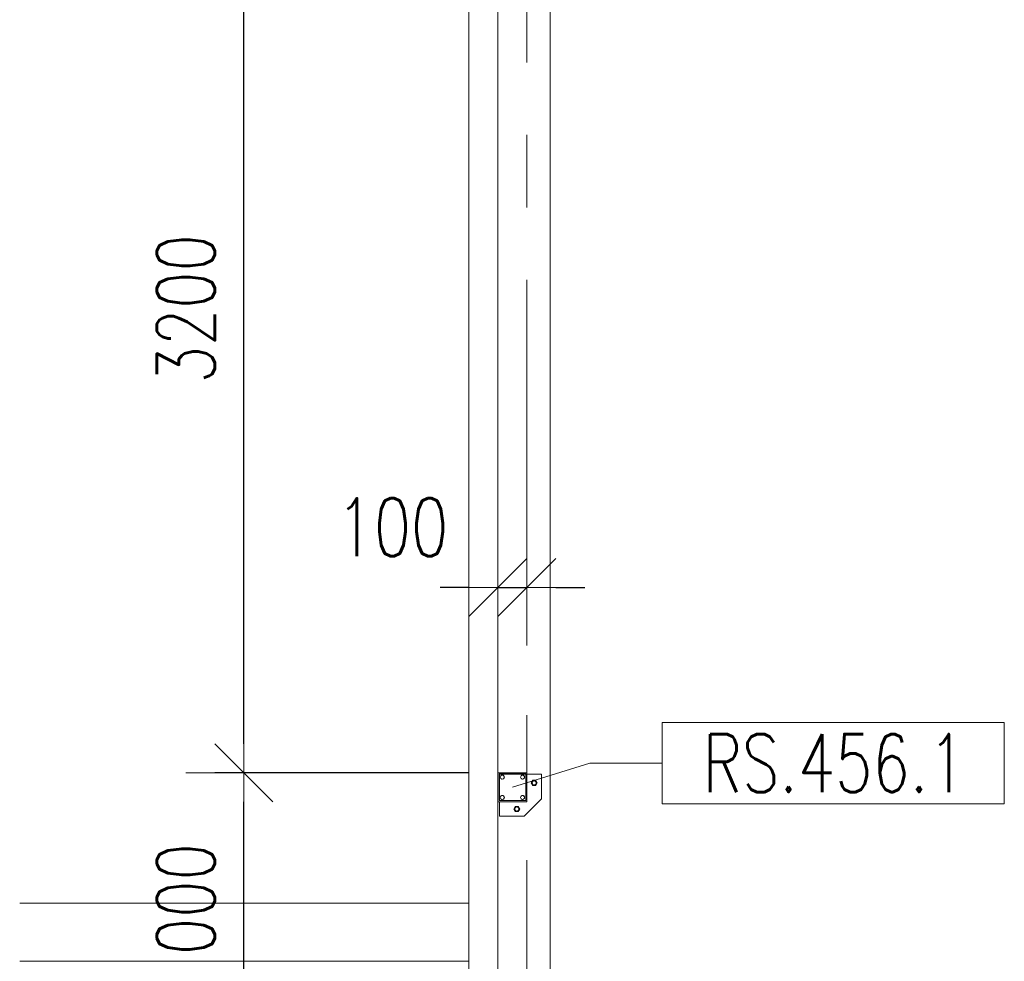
# Model space of a CAD drawing. Header units: millimetres. Extents: x 6807 to 7919, y 15387 to 15883.
# Tile 20 of 120: x 6969 to 7003, y 15603 to 15635. Entities that reach past the tile are written whole.
import ezdxf

# ---------------------------------------------------------------- set-up
doc = ezdxf.new("R2010")
doc.units = ezdxf.units.MM
doc.header["$LTSCALE"] = 10
doc.linetypes.add('MITTE', pattern=[2, 1.25, -0.25, 0.25, -0.25])
doc.layers.get('Defpoints').update_dxf_attribs({"color": 1})
for name, color, linetype, lineweight in [('PS_DIM', 4, 'Continuous', 13), ('PS_Object', 30, 'Continuous', 13), ('PS_Pos', 1, 'Continuous', 15), ('PS_SOLID', 7, 'Continuous', 30)]:
    doc.layers.add(name, color=color, linetype=linetype, lineweight=lineweight)
doc.styles.add('simplex', font='simplex.shx', dxfattribs={"width": 0.75})
doc.dimstyles.new('1_100_PRZ', dxfattribs={"dimtxt": 2, "dimasz": 1, "dimexe": 2, "dimexo": 5, "dimgap": 1, "dimtad": 1, "dimdec": 0, "dimlfac": 100, "dimtxsty": 'simplex', "dimblk": 'dimznak', "dimcen": 2, "dimse1": 1, "dimse2": 1, "dimclrd": 256, "dimclrt": 7, "dimadec": 1, "dimazin": 0, "dimtfac": 1, "dimtdec": 0, "dimtix": 1, "dimtmove": 2, "dimatfit": 3, "dimldrblk": 'dim-grot', "dimfxl": 1, "dimarcsym": 0})
doc.dimstyles.new('1_100_SC', dxfattribs={"dimtxt": 2, "dimasz": 1, "dimexe": 1, "dimexo": 1, "dimgap": 1, "dimtad": 1, "dimdec": 0, "dimlfac": 100, "dimtxsty": 'simplex', "dimblk": 'dimznak', "dimcen": 2, "dimclrd": 256, "dimclre": 256, "dimclrt": 7, "dimadec": 1, "dimazin": 0, "dimtfac": 1, "dimtdec": 0, "dimtix": 1, "dimtmove": 2, "dimatfit": 3, "dimldrblk": 'dim-grot', "dimfxl": 1, "dimarcsym": 0})

# ---------------------------------------------------------------- blocks, each defined once
blk = doc.blocks.new('dim-grot')
blk.add_hatch(color=256).paths.add_polyline_path([(0, 0), (-2, 0.5), (-2, -0.5)])
blk.add_lwpolyline([(0, 0), (-2, 0.5), (-2, -0.5), (0, 0)])
blk = doc.blocks.new('dimznak')
at = {"color": 0}
for points in [[(0, 2), (0, -2)], [(-2, 0), (2, 0)]]:
    blk.add_lwpolyline(points, dxfattribs=at)
at = {"color": 2}
blk.add_lwpolyline([(1, 1), (-1, -1)], dxfattribs=at)
blk = doc.blocks.new('*D481')
at = {"layer": 'Defpoints', "color": 0, "transparency": 16777216}
for p in [(6986.422, 15615.832), (6985.422, 15600.672, -0.807), (6986.422, 15600.672, -0.807)]:
    blk.add_point(p, dxfattribs=at)
at = {"layer": 'PS_DIM', "lineweight": -2, "transparency": 16777216}
for p, q in [((6984.422, 15615.832), (6983.422, 15615.832)), ((6985.422, 15615.832), (6986.422, 15615.832)), ((6987.422, 15615.832), (6988.422, 15615.832))]:
    blk.add_line(p, q, dxfattribs=at)
blk.add_blockref('dimznak', (6985.422, 15615.832), dxfattribs=at)
at = {"layer": 'PS_DIM', "lineweight": -2, "transparency": 16777216, "rotation": 180}
blk.add_blockref('dimznak', (6986.422, 15615.832), dxfattribs=at)
at = {"layer": 'PS_DIM', "color": 7, "transparency": 16777216, "insert": (6981.779, 15617.91), "char_height": 2, "attachment_point": 5, "style": 'simplex'}
blk.add_mtext('100', dxfattribs=at)
blk = doc.blocks.new('*X224')
at = {"color": 1}
for p, q in [((7002.89, 15617.203, -0.807), (6991.09, 15617.203, -0.807)), ((6991.09, 15617.203, -0.807), (6991.09, 15614.403, -0.807)), ((7002.89, 15614.403, -0.807), (7002.89, 15617.203, -0.807)), ((6985.922, 15614.97, -0.807), (6988.59, 15615.803, -0.807)), ((6988.59, 15615.803, -0.807), (6991.09, 15615.803, -0.807)), ((6991.09, 15614.403, -0.807), (7002.89, 15614.403, -0.807))]:
    blk.add_line(p, q, dxfattribs=at)
at = {"color": 30, "style": 'simplex', "width": 0.75}
blk.add_text('RS.456.1', height=2, dxfattribs=at).set_placement((6992.49, 15614.803, -0.807))

msp = doc.modelspace()

# ---------------------------------------------------------------- linework, layer by layer
at = {"layer": 'PS_Object', "color": 5, "linetype": 'MITTE'}
msp.add_line((6986.422, 15493.934, -0.807), (6986.422, 15778.153, -0.807), dxfattribs=at)
at = {"layer": 'PS_SOLID', "color": 253, "linetype": 'Continuous', "lineweight": 5}
for p, q in [((6984.422, 15604.942, -0.807), (6984.422, 15645.942, -0.807)), ((6987.222, 15588.442, -0.807), (6987.222, 15645.442, -0.807)), ((6985.422, 15641.442, -0.807), (6985.422, 15609.442, -0.807)), ((6985.422, 15608.442, -0.807), (6985.422, 15599.942, -0.807)), ((6984.422, 15604.942, -0.807), (6968.922, 15604.942, -0.807)), ((6984.422, 15602.942, -0.807), (6984.422, 15604.942, -0.807)), ((6968.922, 15602.942, -0.807), (6984.422, 15602.942, -0.807)), ((6984.422, 15585.442, -0.807), (6984.422, 15602.942, -0.807))]:
    msp.add_line(p, q, dxfattribs=at)
at = {"layer": 'PS_SOLID', "color": 181, "linetype": 'Continuous', "lineweight": 13}
for p, q in [((6986.382, 15609.442, -0.807), (6985.422, 15609.442, -0.807)), ((6985.422, 15609.442, -0.807), (6985.422, 15608.442, -0.807)), ((6985.462, 15608.482, -0.807), (6985.462, 15609.402, -0.807)), ((6985.462, 15609.402, -0.807), (6986.382, 15609.402, -0.807)), ((6985.559, 15609.392, -0.807), (6985.472, 15609.392, -0.807)), ((6985.472, 15609.392, -0.807), (6985.472, 15608.482, -0.807)), ((6986.059, 15609.392, -0.807), (6985.559, 15609.392, -0.807)), ((6986.259, 15609.392, -0.807), (6986.059, 15609.392, -0.807)), ((6986.382, 15609.392, -0.807), (6986.259, 15609.392, -0.807)), ((6986.422, 15609.442, -0.807), (6986.382, 15609.442, -0.807)), ((6986.382, 15609.402, -0.807), (6986.382, 15608.482, -0.807)), ((6986.422, 15608.442, -0.807), (6986.422, 15609.442, -0.807)), ((6986.659, 15609.392, -0.807), (6986.422, 15609.392, -0.807)), ((6986.922, 15609.392, -0.807), (6986.659, 15609.392, -0.807)), ((6986.922, 15608.542, -0.807), (6986.922, 15609.392, -0.807)), ((6985.502, 15609.292, -0.807), (6985.518, 15609.337, -0.807)), ((6985.518, 15609.247, -0.807), (6985.502, 15609.292, -0.807)), ((6985.518, 15609.337, -0.807), (6985.559, 15609.36, -0.807)), ((6985.559, 15609.223, -0.807), (6985.518, 15609.247, -0.807)), ((6985.559, 15609.36, -0.807), (6985.607, 15609.352, -0.807)), ((6985.607, 15609.231, -0.807), (6985.559, 15609.223, -0.807)), ((6985.607, 15609.352, -0.807), (6985.637, 15609.315, -0.807)), ((6985.637, 15609.268, -0.807), (6985.607, 15609.231, -0.807)), ((6985.637, 15609.315, -0.807), (6985.637, 15609.268, -0.807)), ((6986.202, 15609.292, -0.807), (6986.218, 15609.337, -0.807)), ((6986.218, 15609.247, -0.807), (6986.202, 15609.292, -0.807)), ((6986.218, 15609.337, -0.807), (6986.259, 15609.36, -0.807)), ((6986.259, 15609.223, -0.807), (6986.218, 15609.247, -0.807)), ((6986.259, 15609.36, -0.807), (6986.307, 15609.352, -0.807)), ((6986.307, 15609.231, -0.807), (6986.259, 15609.223, -0.807)), ((6986.307, 15609.352, -0.807), (6986.337, 15609.315, -0.807)), ((6986.337, 15609.268, -0.807), (6986.307, 15609.231, -0.807)), ((6986.337, 15609.315, -0.807), (6986.337, 15609.268, -0.807)), ((6986.62, 15609.182, -0.807), (6986.568, 15609.092, -0.807)), ((6986.568, 15609.092, -0.807), (6986.62, 15609.002, -0.807)), ((6986.724, 15609.182, -0.807), (6986.62, 15609.182, -0.807)), ((6986.775, 15609.092, -0.807), (6986.724, 15609.182, -0.807)), ((6986.724, 15609.002, -0.807), (6986.775, 15609.092, -0.807)), ((6986.62, 15609.002, -0.807), (6986.724, 15609.002, -0.807)), ((6985.422, 15608.442, -0.807), (6986.422, 15608.442, -0.807)), ((6986.382, 15608.482, -0.807), (6985.462, 15608.482, -0.807)), ((6985.472, 15608.442, -0.807), (6985.472, 15607.942, -0.807)), ((6985.502, 15608.592, -0.807), (6985.518, 15608.637, -0.807)), ((6985.518, 15608.547, -0.807), (6985.502, 15608.592, -0.807)), ((6985.518, 15608.637, -0.807), (6985.559, 15608.66, -0.807)), ((6985.559, 15608.523, -0.807), (6985.518, 15608.547, -0.807)), ((6985.559, 15608.66, -0.807), (6985.607, 15608.652, -0.807)), ((6985.607, 15608.531, -0.807), (6985.559, 15608.523, -0.807)), ((6985.607, 15608.652, -0.807), (6985.637, 15608.615, -0.807)), ((6985.637, 15608.568, -0.807), (6985.607, 15608.531, -0.807)), ((6985.637, 15608.615, -0.807), (6985.637, 15608.568, -0.807)), ((6986.202, 15608.592, -0.807), (6986.218, 15608.637, -0.807)), ((6986.218, 15608.547, -0.807), (6986.202, 15608.592, -0.807)), ((6986.218, 15608.637, -0.807), (6986.259, 15608.66, -0.807)), ((6986.259, 15608.523, -0.807), (6986.218, 15608.547, -0.807)), ((6986.259, 15608.66, -0.807), (6986.307, 15608.652, -0.807)), ((6986.307, 15608.531, -0.807), (6986.259, 15608.523, -0.807)), ((6986.307, 15608.652, -0.807), (6986.337, 15608.615, -0.807)), ((6986.337, 15608.568, -0.807), (6986.307, 15608.531, -0.807)), ((6986.322, 15607.942, -0.807), (6986.922, 15608.542, -0.807)), ((6986.337, 15608.615, -0.807), (6986.337, 15608.568, -0.807)), ((6986.02, 15608.282, -0.807), (6985.968, 15608.192, -0.807)), ((6985.968, 15608.192, -0.807), (6986.02, 15608.102, -0.807)), ((6986.124, 15608.282, -0.807), (6986.02, 15608.282, -0.807)), ((6986.02, 15608.102, -0.807), (6986.124, 15608.102, -0.807)), ((6986.175, 15608.192, -0.807), (6986.124, 15608.282, -0.807)), ((6986.124, 15608.102, -0.807), (6986.175, 15608.192, -0.807)), ((6985.472, 15607.942, -0.807), (6986.322, 15607.942, -0.807))]:
    msp.add_line(p, q, dxfattribs=at)
for centre in [(6985.572, 15609.292, -0.807), (6986.272, 15609.292, -0.807), (6986.672, 15609.092, -0.807), (6985.572, 15608.592, -0.807), (6986.272, 15608.592, -0.807), (6986.072, 15608.192, -0.807)]:
    msp.add_circle(centre, 0.07, dxfattribs=at)

# ---------------------------------------------------------------- block references
at = {"layer": 'PS_Pos'}
msp.add_blockref('*X224', (0, -6.028), dxfattribs=at)

# ---------------------------------------------------------------- dimensions: what is measured, and where the dimension line sits
at = {"layer": 'PS_DIM'}
for base, p1, p2, dimstyle in [((6976.654, 15641.442), (6985.422, 15609.442, -0.807), (6985.422, 15641.442, -0.807), '1_100_SC'), ((6976.654, 15609.442), (6985.422, 15599.442, -0.807), (6985.422, 15609.442, -0.807), '1_100_PRZ')]:
    msp.add_linear_dim(base=base, p1=p1, p2=p2, angle=90, dimstyle=dimstyle, dxfattribs=at).render()
dim = msp.add_linear_dim(base=(6986.422, 15615.832), p1=(6985.422, 15600.672, -0.807), p2=(6986.422, 15600.672, -0.807), dimstyle='1_100_PRZ', dxfattribs=at)
dim.commit()
dim.dimension.update_dxf_attribs({"geometry": '*D481', "text_midpoint": (6981.779, 15617.91), "dimtype": 160})

doc.saveas('drawing.dxf')
